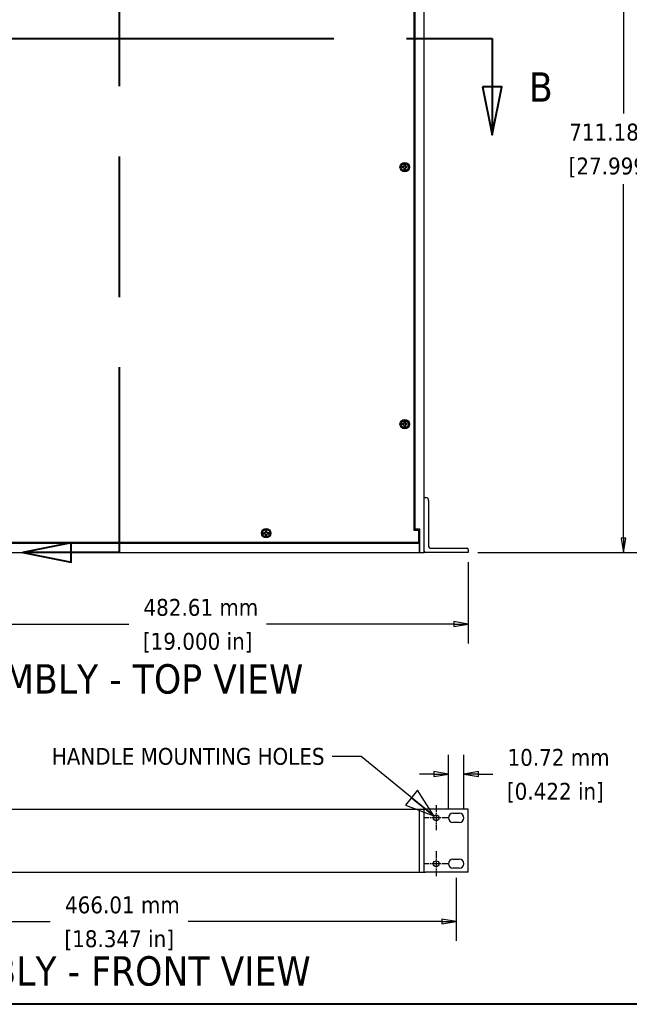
# Model space of a CAD drawing. Header units: millimetres. Extents: x 56 to 1798, y 64 to 1375.
# Tile 2 of 81: x 375 to 796, y 64 to 746. Entities that reach past the tile are written whole.
import ezdxf

# ---------------------------------------------------------------- set-up
doc = ezdxf.new("R2010")
doc.units = ezdxf.units.MM
doc.header["$LTSCALE"] = 6.666667
doc.linetypes.add('CHAIN', pattern=[0.7087, 0.4724, -0.0591, 0.1181, -0.0591])
doc.linetypes.add('DOUBLE_DASH_CHAIN', pattern=[1.2403, 0.6614, -0.0827, 0.1654, -0.0827, 0.1654, -0.0827])
for name, color, linetype, lineweight in [('Border (ANSI)', 7, 'Continuous', 40), ('Center Mark (ANSI)', 7, 'Continuous', 25), ('Dimension (ANSI)', 7, 'Continuous', 25), ('Section Line (ANSI)', 7, 'DOUBLE_DASH_CHAIN', 40), ('Symbol (ANSI)', 7, 'Continuous', 25), ('Visible (ANSI)', 7, 'Continuous', 25)]:
    doc.layers.add(name, color=color, linetype=linetype, lineweight=lineweight)
doc.styles.add('Note Text (ANSI)', font='tahoma.ttf')
doc.styles.add('Note Text (ANSI) - 3DA', font='tahoma.ttf')
doc.styles.add('Text Style66', font='tahoma.ttf')
doc.dimstyles.new('Default - mm (ANSI)', dxfattribs={"dimscale": 6.666667, "dimtxt": 1.75, "dimasz": 1.5, "dimexe": 2, "dimexo": 1, "dimgap": 0.8, "dimtad": 0, "dimtih": 1, "dimtoh": 1, "dimrnd": 1e-08, "dimzin": 0, "dimdsep": 46, "dimtxsty": 'Note Text (ANSI)', "dimblk": 'Filled-2', "dimcen": 0.09, "dimdle": 10, "dimclrd": 256, "dimclre": 256, "dimclrt": 256, "dimadec": 1, "dimazin": 0, "dimtfac": 1.741714, "dimtofl": 0, "dimtmove": 0, "dimatfit": 3, "dimldrblk": 'Filled-1', "dimfxl": 1, "dimtolj": 1, "dimtzin": 0, "dimlwd": -1, "dimlwe": -1, "dimarcsym": 0})
doc.dimstyles.new('Default - mm (ANSI)$7', dxfattribs={"dimscale": 6.666667, "dimtxt": 1.75, "dimasz": 3, "dimexe": 2, "dimexo": 1, "dimgap": 0.8, "dimtad": 0, "dimtih": 1, "dimtoh": 1, "dimrnd": 1e-08, "dimzin": 0, "dimdsep": 46, "dimtxsty": 'Note Text (ANSI)', "dimblk": 'Filled-2', "dimcen": 0.09, "dimdle": 10, "dimclrd": 256, "dimclre": 256, "dimclrt": 256, "dimadec": 1, "dimazin": 0, "dimtfac": 1.741714, "dimtofl": 0, "dimtmove": 0, "dimatfit": 3, "dimldrblk": 'Filled-1', "dimfxl": 1, "dimtolj": 1, "dimtzin": 0, "dimlwd": -1, "dimlwe": -1, "dimarcsym": 0})

# ---------------------------------------------------------------- blocks, each defined once
blk = doc.blocks.new('Borders Default Border')
at = {"layer": 'Border (ANSI)', "flags": 128}
blk.add_lwpolyline([(9.65, 9.65), (9.65, 206.25), (269.75, 206.25), (269.75, 9.65), (9.65, 9.65)], dxfattribs=at)
blk = doc.blocks.new('2dTransSection0')
at = {"layer": 'Section Line (ANSI)', "linetype": 'DOUBLE_DASH_CHAIN', "ltscale": 13.219959}
blk.add_line((66.51, 163.21), (66.51, 56.53), dxfattribs=at)
at = {"layer": 'Section Line (ANSI)', "linetype": 'Continuous'}
for p, q in [((66.51, 64.83), (66.51, 56.53)), ((61.51, 57.53), (56.51, 56.53)), ((61.51, 55.53), (61.51, 57.53)), ((61.51, 56.53), (56.51, 56.53)), ((56.51, 56.53), (61.51, 55.53)), ((66.51, 56.53), (61.51, 56.53))]:
    blk.add_line(p, q, dxfattribs=at)
at = {"layer": 'Section Line (ANSI)', "linetype": 'Continuous', "flags": 128}
blk.add_lwpolyline([(61.51, 57.53), (56.51, 56.53), (61.51, 55.53), (61.51, 57.53)], dxfattribs=at)
at = {"layer": 'Section Line (ANSI)'}
blk.add_solid([(61.51, 57.53), (56.51, 56.53), (61.51, 55.53), (61.51, 57.53)], dxfattribs=at)
blk = doc.blocks.new('2dTransSection1')
at = {"layer": 'Section Line (ANSI)', "linetype": 'DOUBLE_DASH_CHAIN', "ltscale": 13.700486}
blk.add_line((28.35, 109.87), (105.21, 109.87), dxfattribs=at)
at = {"layer": 'Section Line (ANSI)', "linetype": 'Continuous'}
for p, q in [((28.35, 109.87), (37.24, 109.87)), ((28.35, 109.87), (28.35, 104.87)), ((96.32, 109.87), (105.21, 109.87)), ((105.21, 109.87), (105.21, 104.87)), ((27.35, 104.87), (28.35, 99.87)), ((29.35, 104.87), (27.35, 104.87)), ((28.35, 104.87), (28.35, 99.87)), ((28.35, 99.87), (29.35, 104.87)), ((104.21, 104.87), (105.21, 99.87)), ((106.21, 104.87), (104.21, 104.87)), ((105.21, 104.87), (105.21, 99.87)), ((105.21, 99.87), (106.21, 104.87))]:
    blk.add_line(p, q, dxfattribs=at)
at = {"layer": 'Section Line (ANSI)', "linetype": 'Continuous', "flags": 128}
for points in [[(27.35, 104.87), (28.35, 99.87), (29.35, 104.87), (27.35, 104.87)], [(104.21, 104.87), (105.21, 99.87), (106.21, 104.87), (104.21, 104.87)]]:
    blk.add_lwpolyline(points, dxfattribs=at)
at = {"layer": 'Section Line (ANSI)'}
for points in [[(27.35, 104.87), (28.35, 99.87), (29.35, 104.87), (27.35, 104.87)], [(104.21, 104.87), (105.21, 99.87), (106.21, 104.87), (104.21, 104.87)]]:
    blk.add_solid(points, dxfattribs=at)
at = {"layer": 'Section Line (ANSI)', "attachment_point": 7}
for insert, char_height, style in [((22.71, 103.37), 3, 'Text Style66'), ((109.01, 103.32), 3.05, 'Note Text (ANSI) - 3DA')]:
    blk.add_mtext('B', dxfattribs=dict(at, insert=insert, char_height=char_height, style=style))
blk = doc.blocks.new('Filled-2')
at = {"color": 0}
for p, q in [((0, 0), (-1, 0.167)), ((-1, 0.167), (-1, -0.167)), ((-1, 0), (0, 0)), ((-1, -0.167), (0, 0))]:
    blk.add_line(p, q, dxfattribs=at)
at = {"color": 0, "flags": 128}
blk.add_lwpolyline([(-1, -0.167), (0, 0), (-1, 0.167), (-1, -0.167)], dxfattribs=at)
at = {"color": 0}
blk.add_solid([(-1, -0.167), (0, 0), (-1, 0.167), (-1, -0.167)], dxfattribs=at)
blk = doc.blocks.new('*D9')
at = {"layer": 'Defpoints', "color": 0, "transparency": 16777216}
for p in [(202.08, 376.86), (684.69, 376.86), (684.69, 327.41)]:
    blk.add_point(p, dxfattribs=at)
at = {"layer": 'Dimension (ANSI)', "transparency": 16777216}
for p, q in [((202.08, 370.19), (202.08, 314.08)), ((684.69, 370.19), (684.69, 314.08)), ((212.08, 327.41), (449.99, 327.41)), ((674.69, 327.41), (545.29, 327.41))]:
    blk.add_line(p, q, dxfattribs=at)
at = {"layer": 'Dimension (ANSI)', "transparency": 16777216, "xscale": 10, "yscale": 10, "zscale": 10, "rotation": 180}
blk.add_blockref('Filled-2', (202.08, 327.41), dxfattribs=at)
at = {"layer": 'Dimension (ANSI)', "transparency": 16777216, "xscale": 10, "yscale": 10, "zscale": 10}
blk.add_blockref('Filled-2', (684.69, 327.41), dxfattribs=at)
at = {"layer": 'Dimension (ANSI)', "transparency": 16777216, "char_height": 11.6667, "attachment_point": 5, "style": 'Note Text (ANSI)'}
for s, insert in [('\\A1; 482.61 mm', (497.64, 338.85)), ('\\A1;[19.000 in]', (497.64, 314.45))]:
    blk.add_mtext(s, dxfattribs=dict(at, insert=insert))
blk = doc.blocks.new('Filled-1')
at = {"color": 0}
for p, q in [((0, 0), (-1, 0.333)), ((-1, 0.333), (-1, -0.333)), ((-1, 0), (0, 0)), ((-1, -0.333), (0, 0))]:
    blk.add_line(p, q, dxfattribs=at)
at = {"color": 0, "flags": 128}
blk.add_lwpolyline([(-1, -0.333), (0, 0), (-1, 0.333), (-1, -0.333)], dxfattribs=at)
at = {"color": 0}
blk.add_solid([(-1, -0.333), (0, 0), (-1, 0.333), (-1, -0.333)], dxfattribs=at)
blk = doc.blocks.new('*D10')
at = {"layer": 'Defpoints', "color": 0, "transparency": 16777216}
for p in [(654.21, 1088.04), (792.09, 1088.04), (684.69, 376.86)]:
    blk.add_point(p, dxfattribs=at)
at = {"layer": 'Dimension (ANSI)', "transparency": 16777216}
for p, q in [((660.88, 1088.04), (805.42, 1088.04)), ((792.09, 1078.04), (792.09, 680.65)), ((792.09, 386.86), (792.09, 631.85)), ((691.36, 376.86), (805.42, 376.86))]:
    blk.add_line(p, q, dxfattribs=at)
at = {"layer": 'Dimension (ANSI)', "transparency": 16777216, "xscale": 10, "yscale": 10, "zscale": 10}
for p, rotation in [((792.09, 1088.04), 90), ((792.09, 376.86), 270)]:
    blk.add_blockref('Filled-2', p, dxfattribs=dict(at, rotation=rotation))
at = {"layer": 'Dimension (ANSI)', "transparency": 16777216, "char_height": 11.6667, "attachment_point": 5, "style": 'Note Text (ANSI)'}
for s, insert in [('\\A1; 711.18 mm', (792.09, 667.68)), ('\\A1;[27.999 in]', (792.09, 643.28))]:
    blk.add_mtext(s, dxfattribs=dict(at, insert=insert))
blk = doc.blocks.new('*D19')
at = {"layer": 'Defpoints', "color": 0, "transparency": 16777216}
for p in [(210.38, 158.46), (676.39, 158.46), (210.38, 121.62)]:
    blk.add_point(p, dxfattribs=at)
at = {"layer": 'Dimension (ANSI)', "transparency": 16777216}
for p, q in [((210.38, 151.79), (210.38, 108.29)), ((676.39, 151.79), (676.39, 108.29)), ((220.38, 121.62), (395.74, 121.62)), ((666.39, 121.62), (491.04, 121.62))]:
    blk.add_line(p, q, dxfattribs=at)
at = {"layer": 'Dimension (ANSI)', "transparency": 16777216, "xscale": 10, "yscale": 10, "zscale": 10, "rotation": 180}
blk.add_blockref('Filled-2', (210.38, 121.62), dxfattribs=at)
at = {"layer": 'Dimension (ANSI)', "transparency": 16777216, "xscale": 10, "yscale": 10, "zscale": 10}
blk.add_blockref('Filled-2', (676.39, 121.62), dxfattribs=at)
at = {"layer": 'Dimension (ANSI)', "transparency": 16777216, "char_height": 11.6667, "attachment_point": 5, "style": 'Note Text (ANSI)'}
for s, insert in [('\\A1; 466.01 mm', (443.39, 133.03)), ('\\A1;[18.347 in]', (443.39, 108.66))]:
    blk.add_mtext(s, dxfattribs=dict(at, insert=insert))
blk = doc.blocks.new('*D22')
at = {"layer": 'Defpoints', "color": 0, "transparency": 16777216}
for p in [(681.75, 223.65), (671.03, 193.38), (681.75, 193.38)]:
    blk.add_point(p, dxfattribs=at)
at = {"layer": 'Dimension (ANSI)', "transparency": 16777216}
for p, q in [((671.03, 200.05), (671.03, 236.98)), ((681.75, 200.05), (681.75, 236.98)), ((661.03, 223.65), (651.03, 223.65)), ((691.75, 223.65), (701.75, 223.65))]:
    blk.add_line(p, q, dxfattribs=at)
at = {"layer": 'Dimension (ANSI)', "transparency": 16777216, "xscale": 10, "yscale": 10, "zscale": 10}
blk.add_blockref('Filled-2', (671.03, 223.65), dxfattribs=at)
at = {"layer": 'Dimension (ANSI)', "transparency": 16777216, "xscale": 10, "yscale": 10, "zscale": 10, "rotation": 180}
blk.add_blockref('Filled-2', (681.75, 223.65), dxfattribs=at)
at = {"layer": 'Dimension (ANSI)', "transparency": 16777216, "char_height": 11.6667, "attachment_point": 5, "style": 'Note Text (ANSI)'}
for s, insert in [('\\A1; 10.72 mm', (745.03, 235.06)), ('\\A1;[0.422 in]', (745.03, 210.69))]:
    blk.add_mtext(s, dxfattribs=dict(at, insert=insert))

msp = doc.modelspace()

# ---------------------------------------------------------------- linework, layer by layer
at = {"layer": 'Center Mark (ANSI)', "linetype": 'CHAIN', "ltscale": 1.443249}
for p, q in [((662.5965, 202.0446), (662.5965, 184.7234)), ((671.2571, 193.384), (653.936, 193.384)), ((662.5965, 170.2946), (662.5965, 152.9734)), ((671.2571, 161.634), (653.936, 161.634))]:
    msp.add_line(p, q, dxfattribs=at)
at = {"layer": 'Visible (ANSI)'}
for p, q in [((654.2145, 414.9576), (654.2145, 1088.0376)), ((647.1102, 1072.5663), (647.1102, 392.3289)), ((647.8645, 1071.5376), (647.8645, 393.3576)), ((639.7522, 643.9066), (639.0524, 643.9066)), ((639.0524, 643.1886), (639.7522, 643.1886)), ((640.2471, 644.1116), (639.7522, 643.9066)), ((639.7687, 643.8239), (639.7522, 643.9066)), ((639.7687, 643.2713), (639.7522, 643.1886)), ((639.7522, 643.1886), (640.2471, 642.9836)), ((640.4521, 644.6064), (640.2471, 644.1116)), ((640.3423, 644.0163), (640.2471, 644.1116)), ((640.3423, 643.0789), (640.2471, 642.9836)), ((640.2471, 642.9836), (640.4521, 642.4888)), ((640.4521, 645.3063), (640.4521, 644.6064)), ((640.5347, 644.59), (640.4521, 644.6064)), ((640.5347, 642.5052), (640.4521, 642.4888)), ((640.4521, 642.4888), (640.4521, 641.7889)), ((641.0874, 644.59), (641.17, 644.6064)), ((641.0874, 642.5052), (641.17, 642.4888)), ((641.17, 644.6064), (641.17, 645.3063)), ((641.375, 644.1116), (641.17, 644.6064)), ((641.17, 642.4888), (641.375, 642.9836)), ((641.17, 641.7889), (641.17, 642.4888)), ((641.2797, 644.0163), (641.375, 644.1116)), ((641.2797, 643.0789), (641.375, 642.9836)), ((641.8699, 643.9066), (641.375, 644.1116)), ((641.375, 642.9836), (641.8699, 643.1886)), ((641.8534, 643.8239), (641.8699, 643.9066)), ((641.8534, 643.2713), (641.8699, 643.1886)), ((642.5697, 643.9066), (641.8699, 643.9066)), ((641.8699, 643.1886), (642.5697, 643.1886)), ((639.7522, 466.1066), (639.0524, 466.1066)), ((639.0524, 465.3886), (639.7522, 465.3886)), ((640.2471, 466.3116), (639.7522, 466.1066)), ((639.7687, 466.0239), (639.7522, 466.1066)), ((639.7687, 465.4713), (639.7522, 465.3886)), ((639.7522, 465.3886), (640.2471, 465.1836)), ((640.4521, 466.8064), (640.2471, 466.3116)), ((640.3423, 466.2163), (640.2471, 466.3116)), ((640.3423, 465.2789), (640.2471, 465.1836)), ((640.2471, 465.1836), (640.4521, 464.6888)), ((640.4521, 467.5063), (640.4521, 466.8064)), ((640.5347, 466.79), (640.4521, 466.8064)), ((640.5347, 464.7052), (640.4521, 464.6888)), ((640.4521, 464.6888), (640.4521, 463.9889)), ((641.0874, 466.79), (641.17, 466.8064)), ((641.0874, 464.7052), (641.17, 464.6888)), ((641.17, 466.8064), (641.17, 467.5063)), ((641.375, 466.3116), (641.17, 466.8064)), ((641.17, 464.6888), (641.375, 465.1836)), ((641.17, 463.9889), (641.17, 464.6888)), ((641.2797, 466.2163), (641.375, 466.3116)), ((641.2797, 465.2789), (641.375, 465.1836)), ((641.8699, 466.1066), (641.375, 466.3116)), ((641.375, 465.1836), (641.8699, 465.3886)), ((641.8534, 466.0239), (641.8699, 466.1066)), ((641.8534, 465.4713), (641.8699, 465.3886)), ((642.5697, 466.1066), (641.8699, 466.1066)), ((641.8699, 465.3886), (642.5697, 465.3886)), ((654.2145, 377.8576), (654.2145, 414.9576)), ((654.2145, 414.9576), (655.3895, 414.9576)), ((657.3895, 412.9576), (657.3895, 381.0326)), ((543.9307, 390.6051), (543.2309, 390.6051)), ((543.2309, 389.8871), (543.9307, 389.8871)), ((544.4256, 390.8101), (543.9307, 390.6051)), ((543.9472, 390.5224), (543.9307, 390.6051)), ((543.9472, 389.9698), (543.9307, 389.8871)), ((543.9307, 389.8871), (544.4256, 389.6821)), ((544.6306, 391.3049), (544.4256, 390.8101)), ((544.5208, 390.7148), (544.4256, 390.8101)), ((544.5208, 389.7774), (544.4256, 389.6821)), ((544.4256, 389.6821), (544.6306, 389.1873)), ((544.6306, 392.0048), (544.6306, 391.3049)), ((544.7132, 391.2885), (544.6306, 391.3049)), ((544.7132, 389.2037), (544.6306, 389.1873)), ((544.6306, 389.1873), (544.6306, 388.4874)), ((545.2659, 391.2885), (545.3485, 391.3049)), ((545.2659, 389.2037), (545.3485, 389.1873)), ((545.3485, 391.3049), (545.3485, 392.0048)), ((545.5535, 390.8101), (545.3485, 391.3049)), ((545.3485, 389.1873), (545.5535, 389.6821)), ((545.3485, 388.4874), (545.3485, 389.1873)), ((545.4582, 390.7148), (545.5535, 390.8101)), ((545.4582, 389.7774), (545.5535, 389.6821)), ((546.0484, 390.6051), (545.5535, 390.8101)), ((545.5535, 389.6821), (546.0484, 389.8871)), ((546.0319, 390.5224), (546.0484, 390.6051)), ((546.0319, 389.9698), (546.0484, 389.8871)), ((546.7482, 390.6051), (546.0484, 390.6051)), ((546.0484, 389.8871), (546.7482, 389.8871)), ((647.1102, 393.3576), (647.8645, 393.3576)), ((647.1102, 392.3289), (650.2852, 392.3289)), ((647.8645, 393.3576), (651.0395, 393.3576)), ((650.2852, 392.3289), (650.2852, 383.9469)), ((651.0395, 393.3576), (651.0395, 376.8576)), ((651.0395, 383.2076), (235.7395, 383.2076)), ((650.2852, 383.9469), (236.4938, 383.9469)), ((651.0395, 384.4776), (650.2852, 384.4776)), ((651.0395, 376.8576), (651.0395, 383.2076)), ((235.7395, 376.8576), (651.0395, 376.8576)), ((651.0395, 376.8576), (654.2145, 376.8576)), ((654.2145, 376.8576), (654.2145, 377.8576)), ((684.6945, 376.8576), (655.2145, 376.8576)), ((658.3895, 380.0326), (683.6945, 380.0326)), ((684.6945, 379.0326), (684.6945, 376.8576)), ((235.7395, 199.353), (651.0395, 199.353)), ((651.0395, 155.665), (651.0395, 199.353)), ((651.0395, 199.353), (654.2145, 199.353)), ((651.0395, 155.665), (651.0395, 199.353)), ((654.2145, 199.359), (655.2145, 199.359)), ((654.2145, 199.353), (654.2145, 199.359)), ((654.2145, 155.665), (654.2145, 199.353)), ((684.6945, 199.359), (655.2145, 199.359)), ((684.6945, 155.659), (684.6945, 199.359)), ((674.2095, 196.559), (678.5795, 196.559)), ((678.5795, 190.209), (674.2095, 190.209)), ((674.2095, 164.809), (678.5795, 164.809)), ((678.5795, 158.459), (674.2095, 158.459)), ((235.7395, 155.665), (651.0395, 155.665)), ((651.0395, 155.665), (654.2145, 155.665)), ((654.2145, 155.659), (654.2145, 155.665)), ((654.2145, 155.659), (655.2145, 155.659)), ((684.6945, 155.659), (655.2145, 155.659))]:
    msp.add_line(p, q, dxfattribs=at)
for centre, radius in [((640.811, 643.5476), 3.2512), ((640.811, 643.5476), 2.54), ((640.811, 465.7476), 3.2512), ((640.811, 465.7476), 2.54), ((544.9895, 390.2461), 3.2512), ((544.9895, 390.2461), 2.54), ((662.5965, 193.384), 1.9939), ((662.5965, 161.634), 1.9939)]:
    msp.add_circle(centre, radius, dxfattribs=at)
for centre, radius, start, end in [((640.811, 643.5476), 1.7949, 168.463041, 191.536959), ((640.811, 643.5476), 1.7483, 168.6603846, 191.3396154), ((640.811, 643.5476), 1.7949, 78.463041, 101.536959), ((640.811, 643.5476), 1.7949, 258.463041, 281.536959), ((640.811, 643.5476), 1.7483, 78.6603846, 101.3396154), ((640.811, 643.5476), 1.7483, 258.6603846, 281.3396154), ((640.811, 643.5476), 1.7483, 348.6603846, 11.3396154), ((640.811, 643.5476), 1.7949, 348.463041, 11.536959), ((640.811, 465.7476), 1.7949, 168.463041, 191.536959), ((640.811, 465.7476), 1.7483, 168.6603846, 191.3396154), ((640.811, 465.7476), 1.7949, 78.463041, 101.536959), ((640.811, 465.7476), 1.7949, 258.463041, 281.536959), ((640.811, 465.7476), 1.7483, 78.6603846, 101.3396154), ((640.811, 465.7476), 1.7483, 258.6603846, 281.3396154), ((640.811, 465.7476), 1.7483, 348.6603846, 11.3396154), ((640.811, 465.7476), 1.7949, 348.463041, 11.536959), ((655.3895, 412.9576), 2, 0, 90), ((544.9895, 390.2461), 1.7949, 168.463041, 191.536959), ((544.9895, 390.2461), 1.7483, 168.6603846, 191.3396154), ((544.9895, 390.2461), 1.7949, 78.463041, 101.536959), ((544.9895, 390.2461), 1.7949, 258.463041, 281.536959), ((544.9895, 390.2461), 1.7483, 78.6603846, 101.3396154), ((544.9895, 390.2461), 1.7483, 258.6603846, 281.3396154), ((544.9895, 390.2461), 1.7483, 348.6603846, 11.3396154), ((544.9895, 390.2461), 1.7949, 348.463041, 11.536959), ((655.2145, 377.8576), 1, 180, 270), ((658.3895, 381.0326), 1, 180, 270), ((683.6945, 379.0326), 1, 0, 90), ((674.2095, 193.384), 3.175, 90, 270), ((678.5795, 193.384), 3.175, 270, 90), ((674.2095, 161.634), 3.175, 90, 270), ((678.5795, 161.634), 3.175, 270, 90)]:
    msp.add_arc(centre, radius, start, end, dxfattribs=at)
for points, weights in [([(639.0969, 643.8914), (639.0749, 643.8989), (639.0524, 643.9066)], [1.01218915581, 1.01172679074, 1.01110160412]), ([(639.0969, 643.2039), (639.0749, 643.1963), (639.0524, 643.1886)], [1.01218915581, 1.01172679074, 1.01110160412]), ([(639.0969, 643.8914), (639.5133, 643.8494), (639.7687, 643.8239)], [1.53696783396, 1.9683578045, 2.37346205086]), ([(639.7687, 643.2713), (639.5133, 643.2458), (639.0969, 643.2039)], [2.37346205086, 1.9683578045, 1.53696783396]), ([(639.7687, 643.8239), (640.1309, 643.9391), (640.3423, 644.0163)], [2.07391766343, 2.6044802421, 2.81776863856]), ([(640.3423, 643.0789), (640.1309, 643.1562), (639.7687, 643.2713)], [2.81776863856, 2.60448024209, 2.07391766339]), ([(640.3423, 644.0163), (640.4196, 644.2277), (640.5347, 644.59)], [2.81776863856, 2.60448024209, 2.07391766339]), ([(640.5347, 642.5052), (640.4196, 642.8675), (640.3423, 643.0789)], [2.07391766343, 2.6044802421, 2.81776863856]), ([(640.4673, 645.2618), (640.4598, 645.2837), (640.4521, 645.3063)], [1.01218915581, 1.01172679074, 1.01110160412]), ([(640.4673, 641.8335), (640.4598, 641.8115), (640.4521, 641.7889)], [1.01218915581, 1.01172679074, 1.01110160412]), ([(640.5347, 644.59), (640.5092, 644.8453), (640.4673, 645.2618)], [2.37346205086, 1.9683578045, 1.53696783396]), ([(640.4673, 641.8335), (640.5092, 642.2499), (640.5347, 642.5052)], [1.53696783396, 1.9683578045, 2.37346205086]), ([(641.1548, 645.2618), (641.1129, 644.8453), (641.0874, 644.59)], [1.53696783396, 1.9683578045, 2.37346205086]), ([(641.0874, 644.59), (641.2025, 644.2277), (641.2797, 644.0163)], [2.07391766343, 2.6044802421, 2.81776863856]), ([(641.2797, 643.0789), (641.2025, 642.8675), (641.0874, 642.5052)], [2.81776863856, 2.6044802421, 2.07391766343]), ([(641.0874, 642.5052), (641.1129, 642.2499), (641.1548, 641.8335)], [2.37346205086, 1.9683578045, 1.53696783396]), ([(641.1548, 645.2618), (641.1623, 645.2837), (641.17, 645.3063)], [1.01218915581, 1.01172679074, 1.01110160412]), ([(641.1548, 641.8335), (641.1623, 641.8115), (641.17, 641.7889)], [1.01218915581, 1.01172679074, 1.01110160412]), ([(641.2797, 644.0163), (641.4912, 643.9391), (641.8534, 643.8239)], [2.81776863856, 2.60448024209, 2.07391766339]), ([(641.8534, 643.2713), (641.4912, 643.1562), (641.2797, 643.0789)], [2.07391766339, 2.60448024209, 2.81776863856]), ([(641.8534, 643.8239), (642.1087, 643.8494), (642.5252, 643.8914)], [2.37346205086, 1.9683578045, 1.53696783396]), ([(642.5252, 643.2039), (642.1087, 643.2458), (641.8534, 643.2713)], [1.53696783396, 1.9683578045, 2.37346205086]), ([(642.5252, 643.8914), (642.5472, 643.8989), (642.5697, 643.9066)], [1.01218915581, 1.01172679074, 1.01110160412]), ([(642.5252, 643.2039), (642.5472, 643.1963), (642.5697, 643.1886)], [1.01218915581, 1.01172679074, 1.01110160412]), ([(639.0969, 466.0914), (639.0749, 466.0989), (639.0524, 466.1066)], [1.01218915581, 1.01172679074, 1.01110160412]), ([(639.0969, 465.4039), (639.0749, 465.3963), (639.0524, 465.3886)], [1.01218915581, 1.01172679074, 1.01110160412]), ([(639.0969, 466.0914), (639.5133, 466.0494), (639.7687, 466.0239)], [1.53696783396, 1.9683578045, 2.37346205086]), ([(639.7687, 465.4713), (639.5133, 465.4458), (639.0969, 465.4039)], [2.37346205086, 1.9683578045, 1.53696783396]), ([(639.7687, 466.0239), (640.1309, 466.1391), (640.3423, 466.2163)], [2.07391766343, 2.6044802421, 2.81776863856]), ([(640.3423, 465.2789), (640.1309, 465.3562), (639.7687, 465.4713)], [2.81776863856, 2.60448024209, 2.07391766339]), ([(640.3423, 466.2163), (640.4196, 466.4277), (640.5347, 466.79)], [2.81776863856, 2.60448024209, 2.07391766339]), ([(640.5347, 464.7052), (640.4196, 465.0675), (640.3423, 465.2789)], [2.07391766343, 2.6044802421, 2.81776863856]), ([(640.4673, 467.4618), (640.4598, 467.4837), (640.4521, 467.5063)], [1.01218915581, 1.01172679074, 1.01110160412]), ([(640.4673, 464.0335), (640.4598, 464.0115), (640.4521, 463.9889)], [1.01218915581, 1.01172679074, 1.01110160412]), ([(640.5347, 466.79), (640.5092, 467.0453), (640.4673, 467.4618)], [2.37346205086, 1.9683578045, 1.53696783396]), ([(640.4673, 464.0335), (640.5092, 464.4499), (640.5347, 464.7052)], [1.53696783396, 1.9683578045, 2.37346205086]), ([(641.1548, 467.4618), (641.1129, 467.0453), (641.0874, 466.79)], [1.53696783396, 1.9683578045, 2.37346205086]), ([(641.0874, 466.79), (641.2025, 466.4277), (641.2797, 466.2163)], [2.07391766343, 2.6044802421, 2.81776863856]), ([(641.2797, 465.2789), (641.2025, 465.0675), (641.0874, 464.7052)], [2.81776863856, 2.6044802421, 2.07391766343]), ([(641.0874, 464.7052), (641.1129, 464.4499), (641.1548, 464.0335)], [2.37346205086, 1.9683578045, 1.53696783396]), ([(641.1548, 467.4618), (641.1623, 467.4837), (641.17, 467.5063)], [1.01218915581, 1.01172679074, 1.01110160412]), ([(641.1548, 464.0335), (641.1623, 464.0115), (641.17, 463.9889)], [1.01218915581, 1.01172679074, 1.01110160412]), ([(641.2797, 466.2163), (641.4912, 466.1391), (641.8534, 466.0239)], [2.81776863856, 2.60448024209, 2.07391766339]), ([(641.8534, 465.4713), (641.4912, 465.3562), (641.2797, 465.2789)], [2.07391766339, 2.60448024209, 2.81776863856]), ([(641.8534, 466.0239), (642.1087, 466.0494), (642.5252, 466.0914)], [2.37346205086, 1.9683578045, 1.53696783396]), ([(642.5252, 465.4039), (642.1087, 465.4458), (641.8534, 465.4713)], [1.53696783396, 1.9683578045, 2.37346205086]), ([(642.5252, 466.0914), (642.5472, 466.0989), (642.5697, 466.1066)], [1.01218915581, 1.01172679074, 1.01110160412]), ([(642.5252, 465.4039), (642.5472, 465.3963), (642.5697, 465.3886)], [1.01218915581, 1.01172679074, 1.01110160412]), ([(543.2754, 390.5899), (543.2534, 390.5974), (543.2309, 390.6051)], [1.01218915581, 1.01172679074, 1.01110160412]), ([(543.2754, 389.9024), (543.2534, 389.8948), (543.2309, 389.8871)], [1.01218915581, 1.01172679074, 1.01110160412]), ([(543.2754, 390.5899), (543.6918, 390.5479), (543.9472, 390.5224)], [1.53696783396, 1.9683578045, 2.37346205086]), ([(543.9472, 389.9698), (543.6918, 389.9443), (543.2754, 389.9024)], [2.37346205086, 1.9683578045, 1.53696783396]), ([(543.9472, 390.5224), (544.3094, 390.6376), (544.5208, 390.7148)], [2.07391766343, 2.6044802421, 2.81776863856]), ([(544.5208, 389.7774), (544.3094, 389.8547), (543.9472, 389.9698)], [2.81776863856, 2.60448024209, 2.07391766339]), ([(544.5208, 390.7148), (544.5981, 390.9262), (544.7132, 391.2885)], [2.81776863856, 2.60448024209, 2.07391766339]), ([(544.7132, 389.2037), (544.5981, 389.566), (544.5208, 389.7774)], [2.07391766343, 2.6044802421, 2.81776863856]), ([(544.6458, 391.9603), (544.6383, 391.9822), (544.6306, 392.0048)], [1.01218915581, 1.01172679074, 1.01110160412]), ([(544.6458, 388.532), (544.6383, 388.51), (544.6306, 388.4874)], [1.01218915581, 1.01172679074, 1.01110160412]), ([(544.7132, 391.2885), (544.6877, 391.5438), (544.6458, 391.9603)], [2.37346205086, 1.9683578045, 1.53696783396]), ([(544.6458, 388.532), (544.6877, 388.9484), (544.7132, 389.2037)], [1.53696783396, 1.9683578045, 2.37346205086]), ([(545.3333, 391.9603), (545.2914, 391.5438), (545.2659, 391.2885)], [1.53696783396, 1.9683578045, 2.37346205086]), ([(545.2659, 391.2885), (545.381, 390.9262), (545.4582, 390.7148)], [2.07391766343, 2.6044802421, 2.81776863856]), ([(545.4582, 389.7774), (545.381, 389.566), (545.2659, 389.2037)], [2.81776863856, 2.6044802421, 2.07391766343]), ([(545.2659, 389.2037), (545.2914, 388.9484), (545.3333, 388.532)], [2.37346205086, 1.9683578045, 1.53696783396]), ([(545.3333, 391.9603), (545.3408, 391.9822), (545.3485, 392.0048)], [1.01218915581, 1.01172679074, 1.01110160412]), ([(545.3333, 388.532), (545.3408, 388.51), (545.3485, 388.4874)], [1.01218915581, 1.01172679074, 1.01110160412]), ([(545.4582, 390.7148), (545.6697, 390.6376), (546.0319, 390.5224)], [2.81776863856, 2.60448024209, 2.07391766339]), ([(546.0319, 389.9698), (545.6697, 389.8547), (545.4582, 389.7774)], [2.07391766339, 2.60448024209, 2.81776863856]), ([(546.0319, 390.5224), (546.2872, 390.5479), (546.7037, 390.5899)], [2.37346205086, 1.9683578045, 1.53696783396]), ([(546.7037, 389.9024), (546.2872, 389.9443), (546.0319, 389.9698)], [1.53696783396, 1.9683578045, 2.37346205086]), ([(546.7037, 390.5899), (546.7257, 390.5974), (546.7482, 390.6051)], [1.01218915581, 1.01172679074, 1.01110160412]), ([(546.7037, 389.9024), (546.7257, 389.8948), (546.7482, 389.8871)], [1.01218915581, 1.01172679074, 1.01110160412])]:
    msp.add_rational_spline(points, weights, degree=2, dxfattribs=at)

# ---------------------------------------------------------------- block references
at = {"xscale": 6.666666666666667, "yscale": 6.666666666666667, "zscale": 6.666666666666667}
msp.add_blockref('Borders Default Border', (0, 0), dxfattribs=at)
at = {"layer": 'Section Line (ANSI)', "xscale": 6.666666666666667, "yscale": 6.666666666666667, "zscale": 6.666666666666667}
for name in ['2dTransSection0', '2dTransSection1']:
    msp.add_blockref(name, (0, 0), dxfattribs=at)

# ---------------------------------------------------------------- texts
at = {"layer": 'Symbol (ANSI)', "char_height": 20.32, "attachment_point": 7, "style": 'Note Text (ANSI) - 3DA'}
for s, insert in [('ASSEMBLY - TOP VIEW', (301.7886, 278.9493)), ('ASSEMBLY - FRONT VIEW', (272.9729, 76.9017))]:
    msp.add_mtext(s, dxfattribs=dict(at, insert=insert))
at = {"layer": 'Symbol (ANSI)', "insert": (585.3467, 235.7838), "char_height": 11.666666, "width": 198.891147, "attachment_point": 6, "style": 'Note Text (ANSI)'}
msp.add_mtext('\\fTahoma|b0|i0;HANDLE MOUNTING HOLES', dxfattribs=at)

# ---------------------------------------------------------------- dimensions: what is measured, and where the dimension line sits
at = {"layer": 'Dimension (ANSI)'}
for base, p1, p2, angle, text, override, picture, middle in [((792.0863, 1088.0376), (684.6945, 376.8576), (654.2145, 1088.0376), 90, ' <> mm\\X[27.999 in]', {"dimgap": 0.8, "dimdec": 2, "dimpost": '', "dimtol": 0, "dimlim": 0, "dimtp": 0, "dimtm": 0, "dimtdec": 2, "dimatfit": 1}, '*D10', (792.0863, 656.2476)), ((684.6945, 327.4125), (202.0845, 376.8576), (684.6945, 376.8576), 180, ' <> mm\\X[19.000 in]', {"dimgap": 0.8, "dimtih": 0, "dimtoh": 0, "dimdec": 2, "dimpost": '', "dimtol": 0, "dimlim": 0, "dimtp": 0, "dimtm": 0, "dimtdec": 2, "dimatfit": 1}, '*D9', (497.6396, 327.4125)), ((681.7545, 223.6506), (671.0345, 193.384), (681.7545, 193.384), 180, ' <> mm\\X[0.422 in]', {"dimgap": 0.8, "dimtih": 0, "dimtoh": 0, "dimdec": 2, "dimpost": '', "dimtol": 0, "dimlim": 0, "dimtp": 0, "dimtm": 0, "dimtdec": 2, "dimatfit": 1}, '*D22', (745.0261, 223.6506)), ((210.3845, 121.6245), (676.3945, 158.459), (210.3845, 158.459), 180, ' <> mm\\X[18.347 in]', {"dimgap": 0.8, "dimtih": 0, "dimtoh": 0, "dimdec": 2, "dimpost": '', "dimtol": 0, "dimlim": 0, "dimtp": 0, "dimtm": 0, "dimtdec": 2, "dimatfit": 1}, '*D19', (443.3895, 121.6245))]:
    dim = msp.add_linear_dim(base=base, p1=p1, p2=p2, angle=angle, text=text, dimstyle='Default - mm (ANSI)', override=override, dxfattribs=at)
    dim.commit()
    dim.dimension.update_dxf_attribs({"geometry": picture, "text_midpoint": middle, "dimtype": 160})

# ---------------------------------------------------------------- leaders
at = {"layer": 'Symbol (ANSI)', "annotation_type": 0, "has_hookline": 1, "hookline_direction": 1, "text_width": 197.3304}
msp.add_leader([(661.064, 194.6596), (610.6801, 235.7838), (590.6801, 235.7838)], dimstyle='Default - mm (ANSI)$7', override={"dimtad": 0}, dxfattribs=at)

doc.saveas('drawing.dxf')
